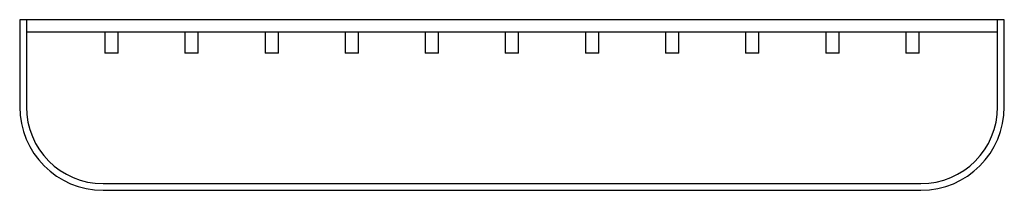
# Paper-space layout '_Top' of a CAD drawing. Header units: millimetres. Extents: x -636 to 544, y -252 to -48.
import ezdxf

# ---------------------------------------------------------------- set-up
doc = ezdxf.new("R2010")
doc.units = ezdxf.units.MM

psp = doc.layouts.new('_Top')

# ---------------------------------------------------------------- linework, layer by layer
at = {"color": 7, "linetype": 'Continuous', "lineweight": 25}
for p, q in [((-635.9, -48.1), (-635.9, -152.1)), ((544.1, -48.1), (-635.9, -48.1)), ((-627.9, -48.1), (-627.9, -152.1)), ((536.1, -152.1), (536.1, -48.1)), ((544.1, -152.1), (544.1, -48.1)), ((536.1, -63.1), (-627.9, -63.1)), ((-533.9, -63.1), (-533.9, -88.1)), ((-517.9, -88.1), (-517.9, -63.1)), ((-437.9, -63.1), (-437.9, -88.1)), ((-421.9, -88.1), (-421.9, -63.1)), ((-341.9, -63.1), (-341.9, -88.1)), ((-325.9, -88.1), (-325.9, -63.1)), ((-245.9, -63.1), (-245.9, -88.1)), ((-229.9, -88.1), (-229.9, -63.1)), ((-149.9, -63.1), (-149.9, -88.1)), ((-133.9, -88.1), (-133.9, -63.1)), ((-53.9, -63.1), (-53.9, -88.1)), ((-37.9, -88.1), (-37.9, -63.1)), ((42.1, -63.1), (42.1, -88.1)), ((58.1, -88.1), (58.1, -63.1)), ((138.1, -63.1), (138.1, -88.1)), ((154.1, -88.1), (154.1, -63.1)), ((234.1, -63.1), (234.1, -88.1)), ((250.1, -88.1), (250.1, -63.1)), ((330.1, -63.1), (330.1, -88.1)), ((346.1, -88.1), (346.1, -63.1)), ((426.1, -63.1), (426.1, -88.1)), ((442.1, -88.1), (442.1, -63.1)), ((-517.9, -88.1), (-533.9, -88.1)), ((-421.9, -88.1), (-437.9, -88.1)), ((-325.9, -88.1), (-341.9, -88.1)), ((-229.9, -88.1), (-245.9, -88.1)), ((-133.9, -88.1), (-149.9, -88.1)), ((-37.9, -88.1), (-53.9, -88.1)), ((58.1, -88.1), (42.1, -88.1)), ((154.1, -88.1), (138.1, -88.1)), ((250.1, -88.1), (234.1, -88.1)), ((346.1, -88.1), (330.1, -88.1)), ((442.1, -88.1), (426.1, -88.1)), ((-535.9, -244.1), (444.1, -244.1)), ((-535.9, -252.1), (444.1, -252.1))]:
    psp.add_line(p, q, dxfattribs=at)
for centre, radius, start, end in [((-535.9, -152.1), 100, 180, 270), ((-535.9, -152.1), 92, 180, 270), ((444.1, -152.1), 92, 270, 0), ((444.1, -152.1), 100, 270, 0)]:
    psp.add_arc(centre, radius, start, end, dxfattribs=at)

doc.saveas('drawing.dxf')
